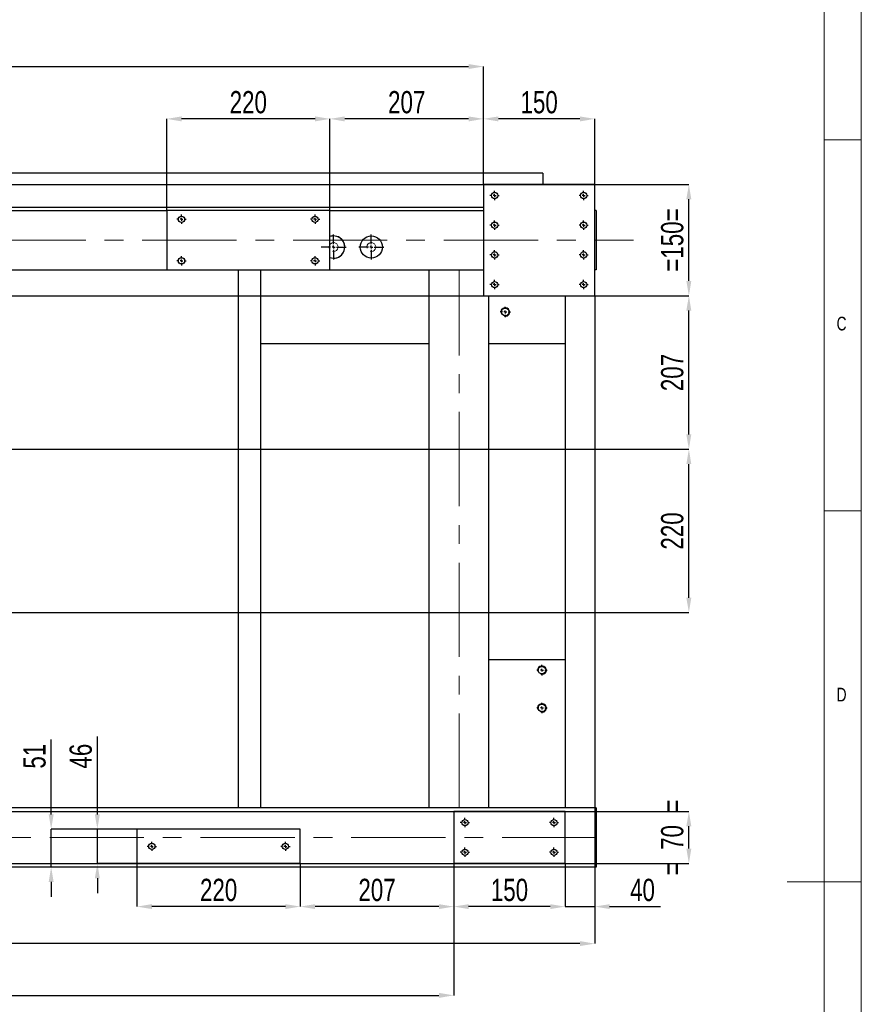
# Model space of a CAD drawing. Header units: millimetres. Extents: x 5 to 589, y 5 to 415.
# Tile 13 of 14: x 476 to 589, y 194 to 326. Entities that reach past the tile are written whole.
import ezdxf

# ---------------------------------------------------------------- set-up
doc = ezdxf.new("R2010")
doc.units = ezdxf.units.MM
doc.header["$PDSIZE"] = -1
doc.linetypes.add('CENTERX2', pattern=[20.32, 12.7, -2.54, 2.54, -2.54])
for name, color, linetype in [('COTES', 1, 'Continuous'), ('NOTES', 6, 'Continuous'), ('TRAIT-FINS', 9, 'Continuous'), ('TRAIT-MIXTES', 3, 'CENTERX2')]:
    doc.layers.add(name, color=color, linetype=linetype)
doc.layers.add('TRAIT-FORT', color=4, linetype='Continuous', lineweight=25)
doc.styles.add('SLDTEXTSTYLE2', font='TXT', dxfattribs={"width": 0.75})
doc.dimstyles.new('SLDDIMSTYLE2', dxfattribs={"dimtxt": 3, "dimasz": 2, "dimexe": 0, "dimexo": 0.0625, "dimgap": 0.75, "dimtad": 1, "dimdec": 0, "dimlfac": 10, "dimrnd": 1e-09, "dimzin": 12, "dimdsep": 46, "dimtxsty": 'SLDTEXTSTYLE2', "dimsah": 1, "dimcen": 0.09, "dimadec": 0, "dimazin": 3, "dimtfac": 1, "dimtdec": 0, "dimtofl": 0, "dimtmove": 0, "dimatfit": 3, "dimfxl": 1, "dimfrac": 2, "dimtolj": 1, "dimtzin": 12, "dimarcsym": 0})
doc.dimstyles.new('SLDDIMSTYLE3', dxfattribs={"dimtxt": 3, "dimasz": 2, "dimexe": 0, "dimexo": 0.0625, "dimgap": 0.75, "dimtad": 1, "dimdec": 0, "dimlfac": 10, "dimrnd": 1e-09, "dimzin": 12, "dimdsep": 46, "dimtxsty": 'SLDTEXTSTYLE2', "dimsah": 1, "dimcen": 0.09, "dimadec": 0, "dimazin": 3, "dimtfac": 1, "dimtdec": 0, "dimtmove": 0, "dimatfit": 0, "dimfxl": 1, "dimfrac": 2, "dimtolj": 1, "dimtzin": 12, "dimarcsym": 0})

# ---------------------------------------------------------------- blocks, each defined once
blk = doc.blocks.new('_D_88')
at = {"layer": 'COTES', "color": 0, "lineweight": -2, "transparency": 16777216}
for p, q in [((386.64, 304), (565.76, 304)), ((565.76, 291), (565.76, 302)), ((386.64, 289), (565.76, 289))]:
    blk.add_line(p, q, dxfattribs=at)
at = {"layer": 'COTES', "color": 0, "transparency": 16777216}
for points in [[(565.42, 302), (566.09, 302), (565.76, 304)], [(565.42, 291), (566.09, 291), (565.76, 289)]]:
    blk.add_solid(points, dxfattribs=at)
at = {"layer": 'Defpoints', "color": 0, "transparency": 16777216}
for p in [(386.58, 304), (565.76, 304), (386.58, 289)]:
    blk.add_point(p, dxfattribs=at)
at = {"layer": 'COTES', "color": 0, "transparency": 16777216, "insert": (562.01, 296.5), "char_height": 3, "attachment_point": 2, "rotation": 90, "style": 'SLDTEXTSTYLE2'}
blk.add_mtext('\\A1;=150=', dxfattribs=at)
blk = doc.blocks.new('_D_89')
at = {"layer": 'COTES', "color": 0, "lineweight": -2, "transparency": 16777216}
for p, q in [((386.64, 219.5), (565.76, 219.5)), ((565.76, 214.5), (565.76, 217.5)), ((386.64, 212.5), (565.76, 212.5))]:
    blk.add_line(p, q, dxfattribs=at)
at = {"layer": 'COTES', "color": 0, "transparency": 16777216}
for points in [[(565.42, 217.5), (566.09, 217.5), (565.76, 219.5)], [(565.42, 214.5), (566.09, 214.5), (565.76, 212.5)]]:
    blk.add_solid(points, dxfattribs=at)
at = {"layer": 'Defpoints', "color": 0, "transparency": 16777216}
for p in [(386.58, 219.5), (565.76, 219.5), (386.58, 212.5)]:
    blk.add_point(p, dxfattribs=at)
at = {"layer": 'COTES', "color": 0, "transparency": 16777216, "insert": (562.01, 216), "char_height": 3, "attachment_point": 2, "rotation": 90, "style": 'SLDTEXTSTYLE2'}
blk.add_mtext('\\A1;=  70  =', dxfattribs=at)
blk = doc.blocks.new('_D_90')
at = {"layer": 'COTES', "color": 0, "lineweight": -2, "transparency": 16777216}
for p, q in [((383.14, 268.3), (565.76, 268.3)), ((565.76, 248.3), (565.76, 266.3)), ((383.14, 246.3), (565.76, 246.3))]:
    blk.add_line(p, q, dxfattribs=at)
at = {"layer": 'COTES', "color": 0, "transparency": 16777216}
for points in [[(565.42, 266.3), (566.09, 266.3), (565.76, 268.3)], [(565.42, 248.3), (566.09, 248.3), (565.76, 246.3)]]:
    blk.add_solid(points, dxfattribs=at)
at = {"layer": 'Defpoints', "color": 0, "transparency": 16777216}
for p in [(383.08, 268.3), (565.76, 268.3), (383.08, 246.3)]:
    blk.add_point(p, dxfattribs=at)
at = {"layer": 'COTES', "color": 0, "transparency": 16777216, "insert": (562.01, 257.3), "char_height": 3, "attachment_point": 2, "rotation": 90, "style": 'SLDTEXTSTYLE2'}
blk.add_mtext('\\A1;220', dxfattribs=at)
blk = doc.blocks.new('_D_91')
at = {"layer": 'COTES', "color": 0, "lineweight": -2, "transparency": 16777216}
for p, q in [((386.64, 289), (565.76, 289)), ((565.76, 270.3), (565.76, 287)), ((383.14, 268.3), (565.76, 268.3))]:
    blk.add_line(p, q, dxfattribs=at)
at = {"layer": 'COTES', "color": 0, "transparency": 16777216}
for points in [[(565.42, 287), (566.09, 287), (565.76, 289)], [(565.42, 270.3), (566.09, 270.3), (565.76, 268.3)]]:
    blk.add_solid(points, dxfattribs=at)
at = {"layer": 'Defpoints', "color": 0, "transparency": 16777216}
for p in [(386.58, 289), (565.76, 289), (383.08, 268.3)]:
    blk.add_point(p, dxfattribs=at)
at = {"layer": 'COTES', "color": 0, "transparency": 16777216, "insert": (562.01, 278.65), "char_height": 3, "attachment_point": 2, "rotation": 90, "style": 'SLDTEXTSTYLE2'}
blk.add_mtext('\\A1;207', dxfattribs=at)
blk = doc.blocks.new('_D_95')
at = {"layer": 'COTES', "color": 0, "lineweight": -2, "transparency": 16777216}
for p, q in [((495.38, 300.56), (495.38, 312.83)), ((515.38, 312.83), (497.38, 312.83)), ((517.38, 300.56), (517.38, 312.83))]:
    blk.add_line(p, q, dxfattribs=at)
at = {"layer": 'COTES', "color": 0, "transparency": 16777216}
for points in [[(497.38, 313.16), (497.38, 312.49), (495.38, 312.83)], [(515.38, 313.16), (515.38, 312.49), (517.38, 312.83)]]:
    blk.add_solid(points, dxfattribs=at)
at = {"layer": 'Defpoints', "color": 0, "transparency": 16777216}
for p in [(495.38, 312.83), (495.38, 300.5), (517.38, 300.5)]:
    blk.add_point(p, dxfattribs=at)
at = {"layer": 'COTES', "color": 0, "transparency": 16777216, "insert": (506.38, 316.58), "char_height": 3, "attachment_point": 2, "style": 'SLDTEXTSTYLE2'}
blk.add_mtext('\\A1;220', dxfattribs=at)
blk = doc.blocks.new('_D_96')
at = {"layer": 'COTES', "color": 0, "lineweight": -2, "transparency": 16777216}
for p, q in [((538.08, 304.06), (538.08, 312.83)), ((551.08, 312.83), (540.08, 312.83)), ((553.08, 304.06), (553.08, 312.83))]:
    blk.add_line(p, q, dxfattribs=at)
at = {"layer": 'COTES', "color": 0, "transparency": 16777216}
for points in [[(540.08, 313.16), (540.08, 312.49), (538.08, 312.83)], [(551.08, 313.16), (551.08, 312.49), (553.08, 312.83)]]:
    blk.add_solid(points, dxfattribs=at)
at = {"layer": 'Defpoints', "color": 0, "transparency": 16777216}
for p in [(538.08, 312.83), (538.08, 304), (553.08, 304)]:
    blk.add_point(p, dxfattribs=at)
at = {"layer": 'COTES', "color": 0, "transparency": 16777216, "insert": (545.58, 316.58), "char_height": 3, "attachment_point": 2, "style": 'SLDTEXTSTYLE2'}
blk.add_mtext('\\A1;150', dxfattribs=at)
blk = doc.blocks.new('_D_97')
at = {"layer": 'COTES', "color": 0, "lineweight": -2, "transparency": 16777216}
for p, q in [((517.38, 300.56), (517.38, 312.83)), ((536.08, 312.83), (519.38, 312.83)), ((538.08, 304.06), (538.08, 312.83))]:
    blk.add_line(p, q, dxfattribs=at)
at = {"layer": 'COTES', "color": 0, "transparency": 16777216}
for points in [[(519.38, 313.16), (519.38, 312.49), (517.38, 312.83)], [(536.08, 313.16), (536.08, 312.49), (538.08, 312.83)]]:
    blk.add_solid(points, dxfattribs=at)
at = {"layer": 'Defpoints', "color": 0, "transparency": 16777216}
for p in [(517.38, 312.83), (538.08, 304), (517.38, 300.5)]:
    blk.add_point(p, dxfattribs=at)
at = {"layer": 'COTES', "color": 0, "transparency": 16777216, "insert": (527.73, 316.58), "char_height": 3, "attachment_point": 2, "style": 'SLDTEXTSTYLE2'}
blk.add_mtext('\\A1;207', dxfattribs=at)
blk = doc.blocks.new('_D_98')
at = {"layer": 'COTES', "color": 0, "lineweight": -2, "transparency": 16777216}
for p, q in [((491.38, 212.43), (491.38, 206.68)), ((513.38, 212.43), (513.38, 206.68)), ((511.38, 206.68), (493.38, 206.68))]:
    blk.add_line(p, q, dxfattribs=at)
at = {"layer": 'COTES', "color": 0, "transparency": 16777216}
for points in [[(493.38, 207.01), (493.38, 206.35), (491.38, 206.68)], [(511.38, 207.01), (511.38, 206.35), (513.38, 206.68)]]:
    blk.add_solid(points, dxfattribs=at)
at = {"layer": 'Defpoints', "color": 0, "transparency": 16777216}
for p in [(491.38, 212.5), (513.38, 212.5), (491.38, 206.68)]:
    blk.add_point(p, dxfattribs=at)
at = {"layer": 'COTES', "color": 0, "transparency": 16777216, "insert": (502.38, 210.43), "char_height": 3, "attachment_point": 2, "style": 'SLDTEXTSTYLE2'}
blk.add_mtext('\\A1;220', dxfattribs=at)
blk = doc.blocks.new('_D_99')
at = {"layer": 'COTES', "color": 0, "lineweight": -2, "transparency": 16777216}
for p, q in [((534.08, 212.43), (534.08, 206.68)), ((549.08, 212.43), (549.08, 206.68)), ((547.08, 206.68), (536.08, 206.68))]:
    blk.add_line(p, q, dxfattribs=at)
at = {"layer": 'COTES', "color": 0, "transparency": 16777216}
for points in [[(536.08, 207.01), (536.08, 206.35), (534.08, 206.68)], [(547.08, 207.01), (547.08, 206.35), (549.08, 206.68)]]:
    blk.add_solid(points, dxfattribs=at)
at = {"layer": 'Defpoints', "color": 0, "transparency": 16777216}
for p in [(534.08, 212.5), (549.08, 212.5), (534.08, 206.68)]:
    blk.add_point(p, dxfattribs=at)
at = {"layer": 'COTES', "color": 0, "transparency": 16777216, "insert": (541.58, 210.43), "char_height": 3, "attachment_point": 2, "style": 'SLDTEXTSTYLE2'}
blk.add_mtext('\\A1;150', dxfattribs=at)
blk = doc.blocks.new('_D_100')
at = {"layer": 'COTES', "color": 0, "lineweight": -2, "transparency": 16777216}
for p, q in [((513.38, 212.43), (513.38, 206.68)), ((534.08, 212.43), (534.08, 206.68)), ((532.08, 206.68), (515.38, 206.68))]:
    blk.add_line(p, q, dxfattribs=at)
at = {"layer": 'COTES', "color": 0, "transparency": 16777216}
for points in [[(515.38, 207.01), (515.38, 206.35), (513.38, 206.68)], [(532.08, 207.01), (532.08, 206.35), (534.08, 206.68)]]:
    blk.add_solid(points, dxfattribs=at)
at = {"layer": 'Defpoints', "color": 0, "transparency": 16777216}
for p in [(513.38, 212.5), (534.08, 212.5), (513.38, 206.68)]:
    blk.add_point(p, dxfattribs=at)
at = {"layer": 'COTES', "color": 0, "transparency": 16777216, "insert": (523.73, 210.43), "char_height": 3, "attachment_point": 2, "style": 'SLDTEXTSTYLE2'}
blk.add_mtext('\\A1;207', dxfattribs=at)
blk = doc.blocks.new('_D_101')
at = {"layer": 'COTES', "color": 0, "lineweight": -2, "transparency": 16777216}
for p, q in [((386.58, 212.43), (386.58, 201.69)), ((553.08, 211.93), (553.08, 201.69)), ((551.08, 201.69), (388.58, 201.69))]:
    blk.add_line(p, q, dxfattribs=at)
at = {"layer": 'COTES', "color": 0, "transparency": 16777216}
for points in [[(388.58, 202.03), (388.58, 201.36), (386.58, 201.69)], [(551.08, 202.03), (551.08, 201.36), (553.08, 201.69)]]:
    blk.add_solid(points, dxfattribs=at)
at = {"layer": 'Defpoints', "color": 0, "transparency": 16777216}
for p in [(386.58, 212.5), (553.08, 212), (386.58, 201.69)]:
    blk.add_point(p, dxfattribs=at)
at = {"layer": 'COTES', "color": 0, "transparency": 16777216, "insert": (469.83, 205.44), "char_height": 3, "attachment_point": 2, "style": 'SLDTEXTSTYLE2'}
blk.add_mtext('\\A1;1665', dxfattribs=at)
blk = doc.blocks.new('_D_102')
at = {"layer": 'COTES', "color": 0, "lineweight": -2, "transparency": 16777216}
for p, q in [((549.08, 212.43), (549.08, 206.68)), ((553.08, 211.93), (553.08, 206.68)), ((547.08, 206.68), (545.08, 206.68)), ((549.08, 206.68), (553.08, 206.68)), ((555.08, 206.68), (561.95, 206.68))]:
    blk.add_line(p, q, dxfattribs=at)
at = {"layer": 'COTES', "color": 0, "transparency": 16777216}
for points in [[(547.08, 207.01), (547.08, 206.35), (549.08, 206.68)], [(555.08, 207.01), (555.08, 206.35), (553.08, 206.68)]]:
    blk.add_solid(points, dxfattribs=at)
at = {"layer": 'Defpoints', "color": 0, "transparency": 16777216}
for p in [(549.08, 212.5), (553.08, 212), (549.08, 206.68)]:
    blk.add_point(p, dxfattribs=at)
at = {"layer": 'COTES', "color": 0, "transparency": 16777216, "insert": (559.51, 210.43), "char_height": 3, "attachment_point": 2, "style": 'SLDTEXTSTYLE2'}
blk.add_mtext('\\A1;40', dxfattribs=at)
blk = doc.blocks.new('_D_104')
at = {"layer": 'COTES', "color": 0, "lineweight": -2, "transparency": 16777216}
for p, q in [((486.04, 219.1), (486.04, 229.58)), ((491.31, 217.1), (486.04, 217.1)), ((486.04, 212.5), (486.04, 217.1)), ((491.31, 212.5), (486.04, 212.5)), ((486.04, 210.5), (486.04, 208.5))]:
    blk.add_line(p, q, dxfattribs=at)
at = {"layer": 'COTES', "color": 0, "transparency": 16777216}
for points in [[(485.7, 219.1), (486.37, 219.1), (486.04, 217.1)], [(485.7, 210.5), (486.37, 210.5), (486.04, 212.5)]]:
    blk.add_solid(points, dxfattribs=at)
at = {"layer": 'Defpoints', "color": 0, "transparency": 16777216}
for p in [(491.38, 217.1), (486.04, 212.5), (491.38, 212.5)]:
    blk.add_point(p, dxfattribs=at)
at = {"layer": 'COTES', "color": 0, "transparency": 16777216, "insert": (482.29, 226.95), "char_height": 3, "attachment_point": 2, "rotation": 90, "style": 'SLDTEXTSTYLE2'}
blk.add_mtext('\\A1;46', dxfattribs=at)
blk = doc.blocks.new('_D_105')
at = {"layer": 'COTES', "color": 0, "lineweight": -2, "transparency": 16777216}
for p, q in [((479.81, 219.1), (479.81, 229.2)), ((491.31, 217.1), (479.81, 217.1)), ((479.81, 212), (479.81, 217.1)), ((553.21, 212), (479.81, 212)), ((479.81, 210), (479.81, 208))]:
    blk.add_line(p, q, dxfattribs=at)
at = {"layer": 'COTES', "color": 0, "transparency": 16777216}
for points in [[(479.48, 219.1), (480.15, 219.1), (479.81, 217.1)], [(479.48, 210), (480.15, 210), (479.81, 212)]]:
    blk.add_solid(points, dxfattribs=at)
at = {"layer": 'Defpoints', "color": 0, "transparency": 16777216}
for p in [(479.81, 217.1), (491.38, 217.1), (553.28, 212)]:
    blk.add_point(p, dxfattribs=at)
at = {"layer": 'COTES', "color": 0, "transparency": 16777216, "insert": (476.06, 226.95), "char_height": 3, "attachment_point": 2, "rotation": 90, "style": 'SLDTEXTSTYLE2'}
blk.add_mtext('\\A1;51', dxfattribs=at)
blk = doc.blocks.new('_D_106')
at = {"layer": 'COTES', "color": 0, "lineweight": -2, "transparency": 16777216}
for p, q in [((534.08, 212.43), (534.08, 194.72)), ((357.08, 211.93), (357.08, 194.72)), ((359.08, 194.72), (532.08, 194.72))]:
    blk.add_line(p, q, dxfattribs=at)
at = {"layer": 'COTES', "color": 0, "transparency": 16777216}
for points in [[(359.08, 195.05), (359.08, 194.38), (357.08, 194.72)], [(532.08, 195.05), (532.08, 194.38), (534.08, 194.72)]]:
    blk.add_solid(points, dxfattribs=at)
at = {"layer": 'Defpoints', "color": 0, "transparency": 16777216}
for p in [(534.08, 212.5), (357.08, 212), (534.08, 194.72)]:
    blk.add_point(p, dxfattribs=at)
at = {"layer": 'COTES', "color": 0, "transparency": 16777216, "insert": (445.58, 198.47), "char_height": 3, "attachment_point": 2, "style": 'SLDTEXTSTYLE2'}
blk.add_mtext('\\A1;(1770)', dxfattribs=at)
blk = doc.blocks.new('_D_107')
at = {"layer": 'COTES', "color": 0, "lineweight": -2, "transparency": 16777216}
for p, q in [((357.08, 300.56), (357.08, 319.88)), ((359.08, 319.88), (536.08, 319.88)), ((538.08, 304.06), (538.08, 319.88))]:
    blk.add_line(p, q, dxfattribs=at)
at = {"layer": 'COTES', "color": 0, "transparency": 16777216}
for points in [[(359.08, 320.22), (359.08, 319.55), (357.08, 319.88)], [(536.08, 320.22), (536.08, 319.55), (538.08, 319.88)]]:
    blk.add_solid(points, dxfattribs=at)
at = {"layer": 'Defpoints', "color": 0, "transparency": 16777216}
for p in [(538.08, 319.88), (538.08, 304), (357.08, 300.5)]:
    blk.add_point(p, dxfattribs=at)
at = {"layer": 'COTES', "color": 0, "transparency": 16777216, "insert": (447.58, 323.63), "char_height": 3, "attachment_point": 2, "style": 'SLDTEXTSTYLE2'}
blk.add_mtext('\\A1;(1810)', dxfattribs=at)
blk = doc.blocks.new('SW_CENTERMARKSYMBOL_32')
at = {"layer": 'TRAIT-MIXTES', "color": 0}
for p, q in [((0, 0.4), (0, 1.7)), ((-0.4, 0), (-1.7, 0)), ((0, 0), (-0.2, 0)), ((0, 0), (0, 0.2)), ((0, 0), (0, -0.2)), ((0, 0), (0.2, 0)), ((0.4, 0), (1.7, 0)), ((0, -0.4), (0, -1.7))]:
    blk.add_line(p, q, dxfattribs=at)
blk = doc.blocks.new('SW_CENTERMARKSYMBOL_33')
at = {"layer": 'TRAIT-MIXTES', "color": 0}
for p, q in [((0, 0.4), (0, 1.7)), ((-0.4, 0), (-1.7, 0)), ((0, 0), (-0.2, 0)), ((0, 0), (0, 0.2)), ((0, 0), (0, -0.2)), ((0, 0), (0.2, 0)), ((0.4, 0), (1.7, 0)), ((0, -0.4), (0, -1.7))]:
    blk.add_line(p, q, dxfattribs=at)
blk = doc.blocks.new('SW_CENTERMARKSYMBOL_42')
at = {"layer": 'TRAIT-MIXTES', "color": 0}
for p, q in [((-0.4, 0), (-0.625, 0)), ((0, 0), (-0.2, 0)), ((0, 0.4), (0, 0.625)), ((0, 0), (0, 0.2)), ((0, 0), (0, -0.2)), ((0, 0), (0.2, 0)), ((0.4, 0), (0.625, 0)), ((0, -0.4), (0, -0.625))]:
    blk.add_line(p, q, dxfattribs=at)
blk = doc.blocks.new('SW_CENTERMARKSYMBOL_43')
at = {"layer": 'TRAIT-MIXTES', "color": 0}
for p, q in [((-0.4, 0), (-0.625, 0)), ((0, 0), (-0.2, 0)), ((0, 0.4), (0, 0.625)), ((0, 0), (0, 0.2)), ((0, 0), (0, -0.2)), ((0, 0), (0.2, 0)), ((0.4, 0), (0.625, 0)), ((0, -0.4), (0, -0.625))]:
    blk.add_line(p, q, dxfattribs=at)
blk = doc.blocks.new('SW_CENTERMARKSYMBOL_44')
at = {"layer": 'TRAIT-MIXTES', "color": 0}
for p, q in [((-0.4, 0), (-0.625, 0)), ((0, 0), (-0.2, 0)), ((0, 0.4), (0, 0.625)), ((0, 0), (0, 0.2)), ((0, 0), (0, -0.2)), ((0, 0), (0.2, 0)), ((0.4, 0), (0.625, 0)), ((0, -0.4), (0, -0.625))]:
    blk.add_line(p, q, dxfattribs=at)
blk = doc.blocks.new('SW_CENTERMARKSYMBOL_45')
at = {"layer": 'TRAIT-MIXTES', "color": 0}
for p, q in [((-0.4, 0), (-0.625, 0)), ((0, 0), (-0.2, 0)), ((0, 0.4), (0, 0.625)), ((0, 0), (0, 0.2)), ((0, 0), (0, -0.2)), ((0, 0), (0.2, 0)), ((0.4, 0), (0.625, 0)), ((0, -0.4), (0, -0.625))]:
    blk.add_line(p, q, dxfattribs=at)
blk = doc.blocks.new('SW_CENTERMARKSYMBOL_46')
at = {"layer": 'TRAIT-MIXTES', "color": 0}
for p, q in [((-0.4, 0), (-0.625, 0)), ((0, 0), (-0.2, 0)), ((0, 0.4), (0, 0.625)), ((0, 0), (0, 0.2)), ((0, 0), (0, -0.2)), ((0, 0), (0.2, 0)), ((0.4, 0), (0.625, 0)), ((0, -0.4), (0, -0.625))]:
    blk.add_line(p, q, dxfattribs=at)
blk = doc.blocks.new('SW_CENTERMARKSYMBOL_47')
at = {"layer": 'TRAIT-MIXTES', "color": 0}
for p, q in [((-0.4, 0), (-0.625, 0)), ((0, 0), (-0.2, 0)), ((0, 0.4), (0, 0.625)), ((0, 0), (0, 0.2)), ((0, 0), (0, -0.2)), ((0, 0), (0.2, 0)), ((0.4, 0), (0.625, 0)), ((0, -0.4), (0, -0.625))]:
    blk.add_line(p, q, dxfattribs=at)
blk = doc.blocks.new('SW_CENTERMARKSYMBOL_48')
at = {"layer": 'TRAIT-MIXTES', "color": 0}
for p, q in [((-0.4, 0), (-0.625, 0)), ((0, 0), (-0.2, 0)), ((0, 0.4), (0, 0.625)), ((0, 0), (0, 0.2)), ((0, 0), (0, -0.2)), ((0, 0), (0.2, 0)), ((0.4, 0), (0.625, 0)), ((0, -0.4), (0, -0.625))]:
    blk.add_line(p, q, dxfattribs=at)
blk = doc.blocks.new('SW_CENTERMARKSYMBOL_49')
at = {"layer": 'TRAIT-MIXTES', "color": 0}
for p, q in [((-0.4, 0), (-0.625, 0)), ((0, 0), (-0.2, 0)), ((0, 0.4), (0, 0.625)), ((0, 0), (0, 0.2)), ((0, 0), (0, -0.2)), ((0, 0), (0.2, 0)), ((0.4, 0), (0.625, 0)), ((0, -0.4), (0, -0.625))]:
    blk.add_line(p, q, dxfattribs=at)
blk = doc.blocks.new('SW_CENTERMARKSYMBOL_54')
at = {"layer": 'TRAIT-MIXTES', "color": 0}
for p, q in [((-0.4, 0), (-0.625, 0)), ((0, 0), (-0.2, 0)), ((0, 0.4), (0, 0.625)), ((0, 0), (0, 0.2)), ((0, 0), (0, -0.2)), ((0, 0), (0.2, 0)), ((0.4, 0), (0.625, 0)), ((0, -0.4), (0, -0.625))]:
    blk.add_line(p, q, dxfattribs=at)
blk = doc.blocks.new('SW_CENTERMARKSYMBOL_55')
at = {"layer": 'TRAIT-MIXTES', "color": 0}
for p, q in [((-0.4, 0), (-0.625, 0)), ((0, 0), (-0.2, 0)), ((0, 0.4), (0, 0.625)), ((0, 0), (0, 0.2)), ((0, 0), (0, -0.2)), ((0, 0), (0.2, 0)), ((0.4, 0), (0.625, 0)), ((0, -0.4), (0, -0.625))]:
    blk.add_line(p, q, dxfattribs=at)
blk = doc.blocks.new('SW_CENTERMARKSYMBOL_56')
at = {"layer": 'TRAIT-MIXTES', "color": 0}
for p, q in [((-0.4, 0), (-0.625, 0)), ((0, 0), (-0.2, 0)), ((0, 0.4), (0, 0.625)), ((0, 0), (0, 0.2)), ((0, 0), (0, -0.2)), ((0, 0), (0.2, 0)), ((0.4, 0), (0.625, 0)), ((0, -0.4), (0, -0.625))]:
    blk.add_line(p, q, dxfattribs=at)
blk = doc.blocks.new('SW_CENTERMARKSYMBOL_57')
at = {"layer": 'TRAIT-MIXTES', "color": 0}
for p, q in [((-0.4, 0), (-0.625, 0)), ((0, 0), (-0.2, 0)), ((0, 0.4), (0, 0.625)), ((0, 0), (0, 0.2)), ((0, 0), (0, -0.2)), ((0, 0), (0.2, 0)), ((0.4, 0), (0.625, 0)), ((0, -0.4), (0, -0.625))]:
    blk.add_line(p, q, dxfattribs=at)
blk = doc.blocks.new('SW_CENTERMARKSYMBOL_60')
at = {"layer": 'TRAIT-MIXTES', "color": 0}
for p, q in [((-0.4, 0), (-0.71, 0)), ((0, 0), (-0.2, 0)), ((0, 0.4), (0, 0.71)), ((0, 0), (0, 0.2)), ((0, 0), (0, -0.2)), ((0, 0), (0.2, 0)), ((0.4, 0), (0.71, 0)), ((0, -0.4), (0, -0.71))]:
    blk.add_line(p, q, dxfattribs=at)
blk = doc.blocks.new('SW_CENTERMARKSYMBOL_69')
at = {"layer": 'TRAIT-MIXTES', "color": 0}
for p, q in [((-0.4, 0), (-0.625, 0)), ((0, 0), (-0.2, 0)), ((0, 0.4), (0, 0.625)), ((0, 0), (0, 0.2)), ((0, 0), (0, -0.2)), ((0, 0), (0.2, 0)), ((0.4, 0), (0.625, 0)), ((0, -0.4), (0, -0.625))]:
    blk.add_line(p, q, dxfattribs=at)
blk = doc.blocks.new('SW_CENTERMARKSYMBOL_70')
at = {"layer": 'TRAIT-MIXTES', "color": 0}
for p, q in [((-0.4, 0), (-0.625, 0)), ((0, 0), (-0.2, 0)), ((0, 0.4), (0, 0.625)), ((0, 0), (0, 0.2)), ((0, 0), (0, -0.2)), ((0, 0), (0.2, 0)), ((0.4, 0), (0.625, 0)), ((0, -0.4), (0, -0.625))]:
    blk.add_line(p, q, dxfattribs=at)
blk = doc.blocks.new('SW_CENTERMARKSYMBOL_71')
at = {"layer": 'TRAIT-MIXTES', "color": 0}
for p, q in [((-0.4, 0), (-0.625, 0)), ((0, 0), (-0.2, 0)), ((0, 0.4), (0, 0.625)), ((0, 0), (0, 0.2)), ((0, 0), (0, -0.2)), ((0, 0), (0.2, 0)), ((0.4, 0), (0.625, 0)), ((0, -0.4), (0, -0.625))]:
    blk.add_line(p, q, dxfattribs=at)
blk = doc.blocks.new('SW_CENTERMARKSYMBOL_72')
at = {"layer": 'TRAIT-MIXTES', "color": 0}
for p, q in [((-0.4, 0), (-0.625, 0)), ((0, 0), (-0.2, 0)), ((0, 0.4), (0, 0.625)), ((0, 0), (0, 0.2)), ((0, 0), (0, -0.2)), ((0, 0), (0.2, 0)), ((0.4, 0), (0.625, 0)), ((0, -0.4), (0, -0.625))]:
    blk.add_line(p, q, dxfattribs=at)
blk = doc.blocks.new('SW_CENTERMARKSYMBOL_73')
at = {"layer": 'TRAIT-MIXTES', "color": 0}
for p, q in [((-0.4, 0), (-0.71, 0)), ((0, 0), (-0.2, 0)), ((0, 0.4), (0, 0.71)), ((0, 0), (0, 0.2)), ((0, 0), (0, -0.2)), ((0, 0), (0.2, 0)), ((0.4, 0), (0.71, 0)), ((0, -0.4), (0, -0.71))]:
    blk.add_line(p, q, dxfattribs=at)
blk = doc.blocks.new('SW_CENTERMARKSYMBOL_74')
at = {"layer": 'TRAIT-MIXTES', "color": 0}
for p, q in [((-0.4, 0), (-0.71, 0)), ((0, 0), (-0.2, 0)), ((0, 0.4), (0, 0.71)), ((0, 0), (0, 0.2)), ((0, 0), (0, -0.2)), ((0, 0), (0.2, 0)), ((0.4, 0), (0.71, 0)), ((0, -0.4), (0, -0.71))]:
    blk.add_line(p, q, dxfattribs=at)
blk = doc.blocks.new('SW_CENTERMARKSYMBOL_95')
at = {"layer": 'TRAIT-MIXTES', "color": 0}
for p, q in [((-0.4, 0), (-0.625, 0)), ((0, 0), (-0.2, 0)), ((0, 0.4), (0, 0.625)), ((0, 0), (0, 0.2)), ((0, 0), (0, -0.2)), ((0, 0), (0.2, 0)), ((0.4, 0), (0.625, 0)), ((0, -0.4), (0, -0.625))]:
    blk.add_line(p, q, dxfattribs=at)
blk = doc.blocks.new('SW_CENTERMARKSYMBOL_96')
at = {"layer": 'TRAIT-MIXTES', "color": 0}
for p, q in [((-0.4, 0), (-0.625, 0)), ((0, 0), (-0.2, 0)), ((0, 0.4), (0, 0.625)), ((0, 0), (0, 0.2)), ((0, 0), (0, -0.2)), ((0, 0), (0.2, 0)), ((0.4, 0), (0.625, 0)), ((0, -0.4), (0, -0.625))]:
    blk.add_line(p, q, dxfattribs=at)

msp = doc.modelspace()

# ---------------------------------------------------------------- linework, layer by layer
at = {"lineweight": 18}
for p, q in [((589, 5), (589, 415)), ((584, 10), (584, 410)), ((589, 310), (584, 310)), ((584, 260), (589, 260)), ((589, 210), (579, 210))]:
    msp.add_line(p, q, dxfattribs=at)
at = {"layer": 'TRAIT-FINS', "lineweight": 18}
for centre in [(517.88, 295.56), (522.96, 295.56), (541.02, 286.81), (545.96, 238.54), (545.96, 233.45)]:
    msp.add_arc(centre, 0.6, 255, 195, dxfattribs=at)
at = {"layer": 'TRAIT-FORT', "lineweight": 25}
for p, q in [((546.08, 305.5), (361.08, 305.5)), ((546.08, 305.5), (546.08, 305.25)), ((546.08, 305.25), (546.08, 304)), ((553.08, 304), (538.08, 304)), ((538.08, 304), (538.08, 289)), ((553.08, 289), (553.08, 304)), ((538.08, 300.9), (465.58, 300.9)), ((465.58, 300.5), (495.38, 300.5)), ((495.38, 300.5), (495.38, 292.5)), ((517.38, 300.5), (495.38, 300.5)), ((517.38, 300.5), (538.08, 300.5)), ((517.38, 292.5), (517.38, 300.5)), ((553.28, 300.5), (553.08, 300.5)), ((553.28, 300.5), (553.28, 299.7)), ((553.28, 299.7), (553.28, 293.3)), ((553.28, 293.3), (553.28, 292.5)), ((465.58, 292.5), (495.38, 292.5)), ((495.38, 292.5), (517.38, 292.5)), ((505.08, 220), (505.08, 292.5)), ((508.08, 220), (508.08, 292.5)), ((517.38, 292.5), (530.78, 292.5)), ((530.78, 220), (530.78, 292.5)), ((530.78, 292.5), (531.58, 292.5)), ((531.58, 292.5), (537.98, 292.5)), ((537.98, 292.5), (538.08, 292.5)), ((553.28, 292.5), (553.08, 292.5)), ((538.08, 289), (553.08, 289)), ((538.78, 220), (538.78, 289)), ((549.08, 289), (549.08, 220)), ((553.08, 289), (553.08, 220)), ((530.78, 282.5), (508.08, 282.5)), ((549.08, 282.5), (538.78, 282.5)), ((538.78, 240), (549.08, 240)), ((530.78, 220), (462.08, 220)), ((531.58, 220), (530.78, 220)), ((537.98, 220), (531.58, 220)), ((549.08, 219.5), (534.08, 219.5)), ((534.08, 219.5), (534.08, 212.5)), ((538.78, 220), (537.98, 220)), ((549.08, 220), (538.78, 220)), ((549.68, 220), (549.08, 220)), ((549.08, 212.5), (549.08, 219.5)), ((552.48, 220), (549.68, 220)), ((553.08, 220), (552.48, 220)), ((553.08, 220), (553.08, 219.2)), ((553.28, 220), (553.08, 220)), ((553.08, 219.2), (553.08, 212.8)), ((553.28, 220), (553.28, 219.2)), ((553.28, 219.2), (553.28, 212.8)), ((513.38, 217.1), (491.38, 217.1)), ((491.38, 217.1), (491.38, 212.5)), ((513.38, 212.5), (513.38, 217.1)), ((513.38, 212.5), (491.38, 212.5)), ((549.08, 212.5), (534.08, 212.5)), ((553.08, 212.8), (553.08, 212)), ((553.28, 212.8), (553.28, 212)), ((553.08, 212), (357.08, 212)), ((553.28, 212), (553.08, 212))]:
    msp.add_line(p, q, dxfattribs=at)
for centre, radius in [((539.58, 302.5), 0.425), ((551.58, 302.5), 0.425), ((497.38, 299.3), 0.425), ((515.38, 299.3), 0.425), ((539.58, 298.5), 0.425), ((551.58, 298.5), 0.425), ((522.96, 295.56), 1.5), ((539.58, 294.5), 0.425), ((551.58, 294.5), 0.425), ((497.38, 293.7), 0.425), ((515.38, 293.7), 0.425), ((539.58, 290.5), 0.425), ((551.58, 290.5), 0.425), ((541.02, 286.81), 0.51), ((545.96, 238.54), 0.51), ((545.96, 233.45), 0.51), ((535.58, 218), 0.425), ((547.58, 218), 0.425), ((493.38, 214.8), 0.425), ((511.38, 214.8), 0.425), ((535.58, 214), 0.425), ((547.58, 214), 0.425)]:
    msp.add_circle(centre, radius, dxfattribs=at)
for start, end in [(250.2689, 90), (90, 109.7311), (250.2689, 109.7311)]:
    msp.add_arc((517.88, 295.56), 1.5, start, end, dxfattribs=at)
at = {"layer": 'TRAIT-MIXTES', "lineweight": 18}
for p, q in [((349.85, 296.5), (558.28, 296.5)), ((534.78, 220), (534.78, 292.5)), ((553.28, 216), (365.08, 216))]:
    msp.add_line(p, q, dxfattribs=at)

# ---------------------------------------------------------------- block references
at = {"layer": 'TRAIT-MIXTES'}
for name, p in [('SW_CENTERMARKSYMBOL_46', (539.58, 302.5)), ('SW_CENTERMARKSYMBOL_45', (551.58, 302.5)), ('SW_CENTERMARKSYMBOL_57', (497.38, 299.3)), ('SW_CENTERMARKSYMBOL_55', (515.38, 299.3)), ('SW_CENTERMARKSYMBOL_47', (539.58, 298.5)), ('SW_CENTERMARKSYMBOL_44', (551.58, 298.5)), ('SW_CENTERMARKSYMBOL_32', (517.88, 295.56)), ('SW_CENTERMARKSYMBOL_33', (522.96, 295.56)), ('SW_CENTERMARKSYMBOL_48', (539.58, 294.5)), ('SW_CENTERMARKSYMBOL_42', (551.58, 294.5)), ('SW_CENTERMARKSYMBOL_56', (497.38, 293.7)), ('SW_CENTERMARKSYMBOL_54', (515.38, 293.7)), ('SW_CENTERMARKSYMBOL_49', (539.58, 290.5)), ('SW_CENTERMARKSYMBOL_43', (551.58, 290.5)), ('SW_CENTERMARKSYMBOL_60', (541.02, 286.81)), ('SW_CENTERMARKSYMBOL_74', (545.96, 238.54)), ('SW_CENTERMARKSYMBOL_73', (545.96, 233.45)), ('SW_CENTERMARKSYMBOL_71', (535.58, 218)), ('SW_CENTERMARKSYMBOL_70', (547.58, 218)), ('SW_CENTERMARKSYMBOL_96', (493.38, 214.8)), ('SW_CENTERMARKSYMBOL_95', (511.38, 214.8)), ('SW_CENTERMARKSYMBOL_72', (535.58, 214)), ('SW_CENTERMARKSYMBOL_69', (547.58, 214))]:
    msp.add_blockref(name, p, dxfattribs=at)

# ---------------------------------------------------------------- texts
at = {"layer": 'NOTES', "char_height": 1.85, "attachment_point": 1, "style": 'SLDTEXTSTYLE2'}
for s, insert in [('C', (585.67, 286.17)), ('D', (585.67, 236.17))]:
    msp.add_mtext(s, dxfattribs=dict(at, insert=insert))

# ---------------------------------------------------------------- dimensions: what is measured, and where the dimension line sits
at = {"layer": 'COTES'}
for base, p1, p2, picture, middle in [((538.08, 319.88), (357.08, 300.5), (538.08, 304), '_D_107', (447.58, 319.88)), ((534.08, 194.72), (357.08, 212), (534.08, 212.5), '_D_106', (445.58, 194.72))]:
    dim = msp.add_linear_dim(base=base, p1=p1, p2=p2, text='(<>)', dimstyle='SLDDIMSTYLE2', dxfattribs=at)
    dim.commit()
    dim.dimension.update_dxf_attribs({"geometry": picture, "text_midpoint": middle, "dimtype": 160})
for base, p1, p2, dimstyle, picture, middle in [((495.38, 312.83), (517.38, 300.5), (495.38, 300.5), 'SLDDIMSTYLE2', '_D_95', (506.38, 312.83)), ((517.38, 312.83), (538.08, 304), (517.38, 300.5), 'SLDDIMSTYLE2', '_D_97', (527.73, 312.83)), ((538.08, 312.83), (553.08, 304), (538.08, 304), 'SLDDIMSTYLE2', '_D_96', (545.58, 312.83)), ((386.58, 201.69), (553.08, 212), (386.58, 212.5), 'SLDDIMSTYLE2', '_D_101', (469.83, 201.69)), ((491.38, 206.68), (513.38, 212.5), (491.38, 212.5), 'SLDDIMSTYLE2', '_D_98', (502.38, 206.68)), ((513.38, 206.68), (534.08, 212.5), (513.38, 212.5), 'SLDDIMSTYLE2', '_D_100', (523.73, 206.68)), ((534.08, 206.68), (549.08, 212.5), (534.08, 212.5), 'SLDDIMSTYLE2', '_D_99', (541.58, 206.68)), ((549.08, 206.68), (553.08, 212), (549.08, 212.5), 'SLDDIMSTYLE3', '_D_102', (559.51, 206.68))]:
    dim = msp.add_linear_dim(base=base, p1=p1, p2=p2, dimstyle=dimstyle, dxfattribs=at)
    dim.commit()
    dim.dimension.update_dxf_attribs({"geometry": picture, "text_midpoint": middle, "dimtype": 160})
for base, p1, p2, text, dimstyle, picture, middle in [((565.76, 304), (386.58, 289), (386.58, 304), '=<>=', 'SLDDIMSTYLE2', '_D_88', (565.76, 296.5)), ((565.76, 219.5), (386.58, 212.5), (386.58, 219.5), '=  <>  =', 'SLDDIMSTYLE3', '_D_89', (565.76, 216))]:
    dim = msp.add_linear_dim(base=base, p1=p1, p2=p2, angle=90, text=text, dimstyle=dimstyle, dxfattribs=at)
    dim.commit()
    dim.dimension.update_dxf_attribs({"geometry": picture, "text_midpoint": middle, "dimtype": 160})
for base, p1, p2, dimstyle, picture, middle in [((565.76, 289), (383.08, 268.3), (386.58, 289), 'SLDDIMSTYLE2', '_D_91', (565.76, 278.65)), ((565.76, 268.3), (383.08, 246.3), (383.08, 268.3), 'SLDDIMSTYLE2', '_D_90', (565.76, 257.3)), ((486.04, 212.5), (491.38, 217.1), (491.38, 212.5), 'SLDDIMSTYLE3', '_D_104', (486.04, 226.95)), ((479.81, 217.1), (553.28, 212), (491.38, 217.1), 'SLDDIMSTYLE3', '_D_105', (479.81, 226.95))]:
    dim = msp.add_linear_dim(base=base, p1=p1, p2=p2, angle=90, dimstyle=dimstyle, dxfattribs=at)
    dim.commit()
    dim.dimension.update_dxf_attribs({"geometry": picture, "text_midpoint": middle, "dimtype": 160})

doc.saveas('drawing.dxf')
